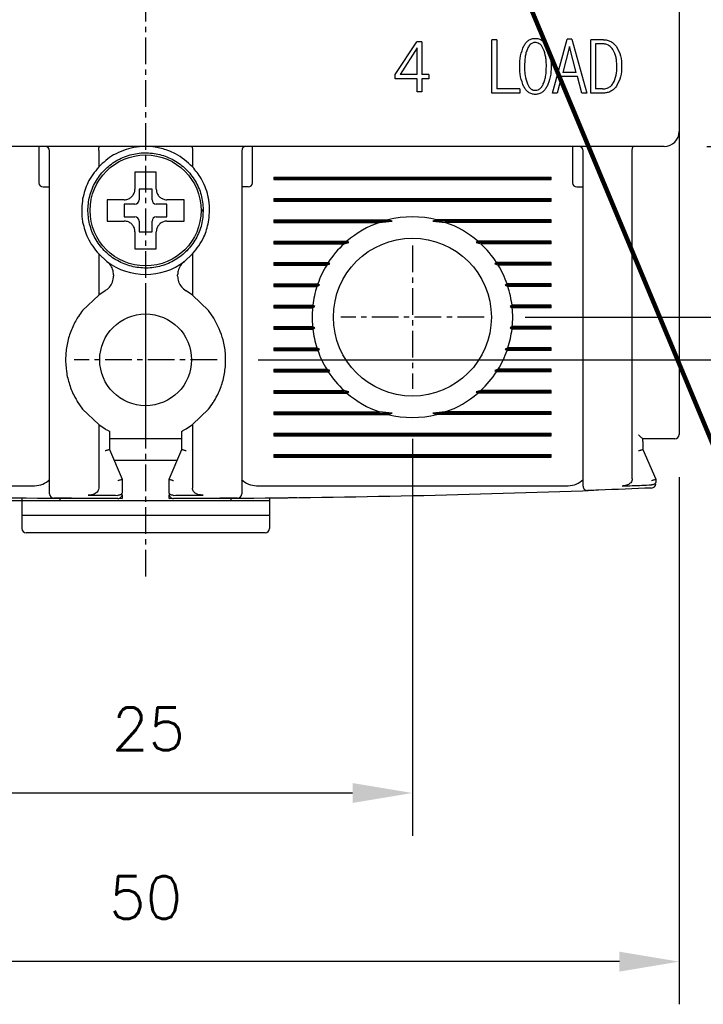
# Model space of a CAD drawing. Extents: x -7 to 1070, y -177 to 578.
# Tile 4 of 23: x 330 to 362, y 329 to 375. Entities that reach past the tile are written whole.
import ezdxf

# ---------------------------------------------------------------- set-up
doc = ezdxf.new("R2010")
doc.units = 0
doc.header["$MEASUREMENT"] = 0
doc.linetypes.add('CENTER', pattern=[2, 1.25, -0.25, 0.25, -0.25])
doc.layers.get('0').update_dxf_attribs({"linetype": 'CONTINUOUS'})
doc.layers.add('cen', color=1, linetype='CENTER')
doc.layers.add('di', color=3, linetype='CONTINUOUS')
doc.styles.add('KIM', font='ROMANS.shx', dxfattribs={"height": 5, "bigfont": 'GSG1.shx'})
doc.styles.get("Standard").update_dxf_attribs({"font": 'romans.shx', "height": 2, "bigfont": 'hgs.shx'})
doc.dimstyles.get("Standard").update_dxf_attribs({"dimscale": 0, "dimtxt": 2, "dimasz": 2, "dimexe": 0.5, "dimexo": 0.5, "dimgap": 1, "dimtad": 1, "dimdsep": 46, "dimtxsty": 'Standard', "dimcen": 0, "dimclrd": 3, "dimclre": 3, "dimclrt": 3, "dimadec": 0, "dimazin": 2, "dimtp": 0.1, "dimtm": 0.1, "dimtfac": 1, "dimtmove": 0, "dimatfit": 3, "dimfxl": 0, "dimtolj": 1, "dimarcsym": 0})
doc.dimstyles.new('STANDARD$0', dxfattribs={"dimtxt": 5, "dimasz": 5, "dimexe": 1, "dimexo": 2, "dimgap": 2, "dimtad": 1, "dimdec": 4, "dimzin": 12, "dimdsep": 46, "dimtxsty": 'KIM', "dimcen": -1, "dimdle": 0.1, "dimadec": 0, "dimazin": 0, "dimtfac": 1, "dimtdec": 4, "dimtmove": 0, "dimatfit": 3, "dimfxl": 0, "dimtolj": 1, "dimtzin": 0, "dimarcsym": 0})

# ---------------------------------------------------------------- blocks, each defined once
blk = doc.blocks.new('*D83')
at = {"layer": 'di'}
for p, q in [((311.18, 353.744), (311.18, 328.944)), ((361.18, 353.644), (361.18, 328.944)), ((358.38, 330.944), (313.98, 330.944))]:
    blk.add_line(p, q, dxfattribs=at)
for points in [[(313.98, 331.411), (313.98, 330.478), (311.18, 330.944)], [(358.38, 331.411), (358.38, 330.478), (361.18, 330.944)]]:
    blk.add_solid(points, dxfattribs=at)
at = {"layer": 'di', "insert": (336.18, 333.944), "char_height": 2, "attachment_point": 5}
blk.add_mtext('\\A1;50', dxfattribs=at)
blk = doc.blocks.new('*D84')
at = {"layer": 'di'}
for p, q in [((323.68, 355.444), (323.68, 336.846)), ((348.68, 355.444), (348.68, 336.846)), ((326.48, 338.846), (345.88, 338.846))]:
    blk.add_line(p, q, dxfattribs=at)
for points in [[(326.48, 339.313), (326.48, 338.38), (323.68, 338.846)], [(345.88, 339.313), (345.88, 338.38), (348.68, 338.846)]]:
    blk.add_solid(points, dxfattribs=at)
at = {"layer": 'di', "insert": (336.315, 341.846), "char_height": 2, "attachment_point": 5}
blk.add_mtext('\\A1;25', dxfattribs=at)
blk = doc.blocks.new('*D85')
at = {"layer": 'di'}
for p, q in [((309.98, 451.144), (300.218, 451.144)), ((302.218, 448.344), (302.218, 355.344)), ((334.18, 352.544), (300.218, 352.544))]:
    blk.add_line(p, q, dxfattribs=at)
for points in [[(301.751, 448.344), (302.684, 448.344), (302.218, 451.144)], [(301.751, 355.344), (302.684, 355.344), (302.218, 352.544)]]:
    blk.add_solid(points, dxfattribs=at)
at = {"layer": 'di', "insert": (299.218, 402.244), "char_height": 2, "attachment_point": 5, "rotation": 90}
blk.add_mtext('\\A1;98.5', dxfattribs=at)
blk = doc.blocks.new('*D87')
at = {"layer": 'di'}
for p, q in [((353.956, 441.144), (400.891, 441.144)), ((398.891, 438.344), (398.891, 363.944)), ((353.956, 361.144), (400.891, 361.144))]:
    blk.add_line(p, q, dxfattribs=at)
for points in [[(398.424, 438.344), (399.357, 438.344), (398.891, 441.144)], [(398.424, 363.944), (399.357, 363.944), (398.891, 361.144)]]:
    blk.add_solid(points, dxfattribs=at)
at = {"layer": 'di', "insert": (395.891, 401.144), "char_height": 2, "attachment_point": 5, "rotation": 90}
blk.add_mtext('\\A1;80', dxfattribs=at)
blk = doc.blocks.new('*D88')
at = {"layer": 'di'}
for p, q in [((362.48, 433.144), (390.891, 433.144)), ((388.891, 430.344), (388.891, 371.944)), ((362.48, 369.144), (390.891, 369.144))]:
    blk.add_line(p, q, dxfattribs=at)
for points in [[(388.424, 430.344), (389.357, 430.344), (388.891, 433.144)], [(388.424, 371.944), (389.357, 371.944), (388.891, 369.144)]]:
    blk.add_solid(points, dxfattribs=at)
at = {"layer": 'di', "insert": (385.891, 401.144), "char_height": 2, "attachment_point": 5, "rotation": 90}
blk.add_mtext('\\A1;64', dxfattribs=at)
blk = doc.blocks.new('*D92')
at = {"layer": 'di'}
for p, q in [((341.535, 443.144), (410.891, 443.144)), ((408.891, 440.344), (408.891, 361.944)), ((341.456, 359.144), (410.891, 359.144))]:
    blk.add_line(p, q, dxfattribs=at)
for points in [[(408.424, 440.344), (409.357, 440.344), (408.891, 443.144)], [(408.424, 361.944), (409.357, 361.944), (408.891, 359.144)]]:
    blk.add_solid(points, dxfattribs=at)
at = {"layer": 'di', "insert": (405.891, 401.144), "char_height": 2, "attachment_point": 5, "rotation": 90}
blk.add_mtext('\\A1;84', dxfattribs=at)

msp = doc.modelspace()

# ---------------------------------------------------------------- linework, layer by layer
for p, q in [((361.18, 432.444), (361.18, 369.844)), ((347.876, 372.509), (348.883, 374.048)), ((348.902, 373.759), (348.1, 372.509)), ((349.126, 374.048), (348.883, 374.048)), ((348.902, 372.509), (348.902, 373.759)), ((349.126, 374.048), (349.126, 372.509)), ((352.629, 374.144), (352.404, 374.144)), ((352.404, 371.644), (352.404, 374.144)), ((352.629, 374.144), (352.629, 371.836)), ((355.244, 371.644), (355.927, 374.176)), ((356.035, 373.823), (355.721, 372.605)), ((356.146, 374.176), (355.927, 374.176)), ((356.356, 372.605), (356.035, 373.823)), ((356.146, 374.176), (356.846, 371.644)), ((357.04, 371.644), (357.04, 374.144)), ((357.633, 374.144), (357.04, 374.144)), ((357.579, 373.952), (357.264, 373.952)), ((357.264, 373.952), (357.264, 371.836)), ((347.876, 372.317), (347.876, 372.509)), ((348.902, 372.509), (348.1, 372.509)), ((349.447, 372.509), (349.126, 372.509)), ((349.447, 372.509), (349.447, 372.317)), ((355.663, 372.413), (355.468, 371.644)), ((356.41, 372.413), (355.663, 372.413)), ((356.356, 372.605), (355.721, 372.605)), ((356.622, 371.644), (356.41, 372.413)), ((348.902, 372.317), (347.876, 372.317)), ((348.902, 371.708), (348.902, 372.317)), ((349.447, 372.317), (349.126, 372.317)), ((349.126, 372.317), (349.126, 371.708)), ((349.126, 371.708), (348.902, 371.708)), ((353.72, 371.644), (352.404, 371.644)), ((353.72, 371.836), (352.629, 371.836)), ((353.72, 371.836), (353.72, 371.644)), ((355.468, 371.644), (355.244, 371.644)), ((356.846, 371.644), (356.622, 371.644)), ((357.633, 371.644), (357.04, 371.644)), ((357.579, 371.836), (357.264, 371.836)), ((361.18, 369.844), (361.18, 369.016)), ((360.48, 369.144), (311.88, 369.144)), ((331.18, 369.144), (331.18, 368.744)), ((341.18, 368.744), (341.18, 369.144)), ((356.18, 369.144), (356.18, 368.744)), ((331.18, 368.744), (331.18, 367.444)), ((331.68, 353.742), (331.68, 368.944)), ((333.98, 368.96), (333.98, 368.958)), ((333.98, 368.958), (333.98, 368.183)), ((338.38, 368.958), (338.38, 368.96)), ((338.38, 368.958), (338.38, 368.183)), ((340.68, 368.944), (340.68, 353.742)), ((341.18, 367.444), (341.18, 368.744)), ((356.18, 368.744), (356.18, 367.444)), ((356.68, 354.102), (356.68, 368.944)), ((358.98, 368.96), (358.98, 368.958)), ((358.98, 353.564), (358.98, 368.958)), ((361.18, 369.016), (361.18, 355.644)), ((342.18, 367.702), (355.18, 367.702)), ((342.18, 367.702), (342.18, 367.586)), ((342.18, 367.644), (355.18, 367.644)), ((342.18, 367.586), (355.18, 367.586)), ((355.18, 367.586), (355.18, 367.702)), ((331.38, 367.244), (331.68, 367.244)), ((336.48, 367.144), (335.88, 367.144)), ((335.88, 367.144), (335.88, 366.644)), ((336.48, 366.644), (336.48, 367.144)), ((340.98, 367.244), (340.68, 367.244)), ((356.38, 367.244), (356.68, 367.244)), ((334.61, 366.644), (334.38, 366.644)), ((335.68, 366.444), (335.18, 366.444)), ((335.18, 366.444), (335.18, 365.844)), ((337.18, 366.444), (336.68, 366.444)), ((337.18, 365.844), (337.18, 366.444)), ((342.18, 366.702), (355.18, 366.702)), ((342.18, 366.702), (342.18, 366.586)), ((342.18, 366.644), (355.18, 366.644)), ((342.18, 366.586), (355.18, 366.586)), ((355.18, 366.586), (355.18, 366.702)), ((338.78, 366.178), (338.88, 366.178)), ((338.88, 366.11), (338.78, 366.11)), ((338.88, 366.178), (338.88, 366.11)), ((335.18, 365.844), (335.68, 365.844)), ((335.88, 365.644), (335.88, 365.144)), ((336.48, 365.144), (336.48, 365.644)), ((336.68, 365.844), (337.18, 365.844)), ((342.18, 365.702), (347.532, 365.702)), ((342.18, 365.702), (342.18, 365.586)), ((342.18, 365.644), (347.726, 365.644)), ((342.18, 365.586), (347.145, 365.586)), ((347.145, 365.586), (347.726, 365.644)), ((347.726, 365.644), (347.532, 365.702)), ((349.827, 365.702), (349.634, 365.644)), ((349.634, 365.644), (350.215, 365.586)), ((355.18, 365.644), (349.634, 365.644)), ((355.18, 365.702), (349.827, 365.702)), ((355.18, 365.586), (350.215, 365.586)), ((355.18, 365.586), (355.18, 365.702)), ((335.88, 365.144), (336.48, 365.144)), ((335.68, 364.574), (335.68, 364.344)), ((342.18, 364.702), (345.609, 364.702)), ((342.18, 364.702), (342.18, 364.586)), ((342.18, 364.644), (345.695, 364.644)), ((342.18, 364.586), (345.48, 364.586)), ((345.48, 364.586), (345.695, 364.644)), ((345.695, 364.644), (345.609, 364.702)), ((351.751, 364.702), (351.665, 364.644)), ((351.665, 364.644), (351.88, 364.586)), ((355.18, 364.644), (351.665, 364.644)), ((355.18, 364.702), (351.751, 364.702)), ((355.18, 364.586), (351.88, 364.586)), ((355.18, 364.586), (355.18, 364.702)), ((333.98, 364.104), (333.98, 362.181)), ((333.98, 364.104), (334.364, 363.756)), ((337.996, 363.756), (338.38, 364.104)), ((338.38, 364.104), (338.38, 362.181)), ((342.18, 363.702), (344.737, 363.702)), ((342.18, 363.702), (342.18, 363.586)), ((342.18, 363.644), (344.818, 363.644)), ((342.18, 363.586), (344.664, 363.586)), ((344.664, 363.586), (344.818, 363.644)), ((344.818, 363.644), (344.737, 363.702)), ((352.623, 363.702), (352.541, 363.644)), ((352.541, 363.644), (352.695, 363.586)), ((355.18, 363.644), (352.541, 363.644)), ((355.18, 363.702), (352.623, 363.702)), ((355.18, 363.586), (352.695, 363.586)), ((355.18, 363.586), (355.18, 363.702)), ((334.68, 363.119), (334.68, 363.07)), ((337.68, 363.07), (337.68, 363.119)), ((342.18, 362.702), (344.245, 362.702)), ((342.18, 362.702), (342.18, 362.586)), ((342.18, 362.644), (344.331, 362.644)), ((344.207, 362.586), (344.331, 362.644)), ((344.331, 362.644), (344.245, 362.702)), ((353.114, 362.702), (353.028, 362.644)), ((353.028, 362.644), (353.153, 362.586)), ((355.18, 362.644), (353.028, 362.644)), ((355.18, 362.702), (353.114, 362.702)), ((355.18, 362.586), (355.18, 362.702)), ((334.284, 362.379), (333.98, 362.181)), ((338.38, 362.181), (338.075, 362.379)), ((342.18, 362.586), (344.207, 362.586)), ((355.18, 362.586), (353.153, 362.586)), ((333.98, 362.181), (333.23, 361.459)), ((339.13, 361.459), (338.38, 362.181)), ((339.38, 361.099), (339.13, 361.459)), ((342.18, 361.702), (344.013, 361.702)), ((342.18, 361.702), (342.18, 361.586)), ((342.18, 361.644), (344.107, 361.644)), ((342.18, 361.586), (344.001, 361.586)), ((344.001, 361.586), (344.107, 361.644)), ((344.107, 361.644), (344.013, 361.702)), ((353.347, 361.702), (353.253, 361.644)), ((353.253, 361.644), (353.359, 361.586)), ((355.18, 361.644), (353.253, 361.644)), ((355.18, 361.702), (353.347, 361.702)), ((355.18, 361.586), (353.359, 361.586)), ((355.18, 361.586), (355.18, 361.702)), ((342.18, 360.702), (344.001, 360.702)), ((342.18, 360.702), (342.18, 360.586)), ((342.18, 360.644), (344.107, 360.644)), ((342.18, 360.586), (344.013, 360.586)), ((344.107, 360.644), (344.001, 360.702)), ((344.013, 360.586), (344.107, 360.644)), ((353.359, 360.702), (353.253, 360.644)), ((353.253, 360.644), (353.347, 360.586)), ((355.18, 360.644), (353.253, 360.644)), ((355.18, 360.586), (353.347, 360.586)), ((355.18, 360.702), (353.359, 360.702)), ((355.18, 360.586), (355.18, 360.702)), ((342.18, 359.702), (344.207, 359.702)), ((342.18, 359.702), (342.18, 359.586)), ((342.18, 359.644), (344.331, 359.644)), ((342.18, 359.586), (344.245, 359.586)), ((344.331, 359.644), (344.207, 359.702)), ((344.245, 359.586), (344.331, 359.644)), ((353.153, 359.702), (353.028, 359.644)), ((353.028, 359.644), (353.114, 359.586)), ((355.18, 359.644), (353.028, 359.644)), ((355.18, 359.586), (353.114, 359.586)), ((355.18, 359.702), (353.153, 359.702)), ((355.18, 359.586), (355.18, 359.702)), ((342.18, 358.702), (344.664, 358.702)), ((342.18, 358.702), (342.18, 358.586)), ((342.18, 358.644), (344.818, 358.644)), ((342.18, 358.586), (344.737, 358.586)), ((344.818, 358.644), (344.664, 358.702)), ((344.737, 358.586), (344.818, 358.644)), ((352.695, 358.702), (352.541, 358.644)), ((352.541, 358.644), (352.623, 358.586)), ((355.18, 358.644), (352.541, 358.644)), ((355.18, 358.586), (352.623, 358.586)), ((355.18, 358.702), (352.695, 358.702)), ((355.18, 358.586), (355.18, 358.702)), ((342.18, 357.702), (345.48, 357.702)), ((342.18, 357.702), (342.18, 357.586)), ((342.18, 357.644), (345.695, 357.644)), ((342.18, 357.586), (345.609, 357.586)), ((345.695, 357.644), (345.48, 357.702)), ((345.609, 357.586), (345.695, 357.644)), ((351.88, 357.702), (351.665, 357.644)), ((351.665, 357.644), (351.751, 357.586)), ((355.18, 357.644), (351.665, 357.644)), ((355.18, 357.586), (351.751, 357.586)), ((355.18, 357.702), (351.88, 357.702)), ((355.18, 357.586), (355.18, 357.702)), ((332.98, 357.189), (333.23, 356.829)), ((333.23, 356.829), (333.98, 356.107)), ((338.38, 356.107), (339.13, 356.829)), ((342.18, 356.702), (347.145, 356.702)), ((342.18, 356.702), (342.18, 356.586)), ((347.726, 356.644), (347.145, 356.702)), ((350.215, 356.702), (349.634, 356.644)), ((355.18, 356.702), (350.215, 356.702)), ((355.18, 356.586), (355.18, 356.702)), ((342.18, 356.644), (347.726, 356.644)), ((342.18, 356.586), (347.532, 356.586)), ((347.532, 356.586), (347.726, 356.644)), ((349.634, 356.644), (349.827, 356.586)), ((355.18, 356.644), (349.634, 356.644)), ((355.18, 356.586), (349.827, 356.586)), ((333.98, 356.107), (333.98, 353.123)), ((333.98, 356.107), (334.28, 355.911)), ((334.48, 355.801), (334.48, 354.943)), ((337.88, 354.943), (337.88, 355.801)), ((338.08, 355.911), (338.38, 356.107)), ((338.38, 356.107), (338.38, 353.123)), ((337.88, 355.444), (334.48, 355.444)), ((342.18, 355.702), (355.18, 355.702)), ((342.18, 355.702), (342.18, 355.586)), ((342.18, 355.644), (355.18, 355.644)), ((342.18, 355.586), (355.18, 355.586)), ((355.18, 355.586), (355.18, 355.702)), ((360.48, 355.444), (359.478, 355.444)), ((359.48, 355.311), (359.479, 355.444)), ((359.48, 355.311), (359.48, 355.444)), ((359.48, 355.311), (359.48, 354.943)), ((334.48, 354.943), (334.48, 354.944)), ((334.48, 354.944), (335.08, 353.544)), ((337.28, 353.544), (337.88, 354.944)), ((337.88, 354.944), (337.88, 354.943)), ((359.48, 354.943), (359.48, 354.944)), ((359.48, 354.944), (360.08, 353.544)), ((334.694, 354.444), (337.666, 354.444)), ((342.18, 354.702), (355.18, 354.702)), ((342.18, 354.702), (342.18, 354.586)), ((342.18, 354.644), (355.18, 354.644)), ((342.18, 354.586), (355.18, 354.586)), ((355.18, 354.586), (355.18, 354.702)), ((335.08, 353.544), (335.08, 353.543)), ((335.08, 353.543), (335.08, 352.926)), ((337.28, 353.543), (337.28, 353.544)), ((337.28, 352.926), (337.28, 353.543)), ((360.08, 353.544), (360.08, 353.543)), ((360.08, 353.543), (360.08, 353.417)), ((316.38, 353.244), (330.98, 353.244)), ((341.38, 353.244), (355.98, 353.244)), ((359.887, 353.285), (359.88, 353.285)), ((330.38, 352.673), (330.38, 352.544)), ((332.18, 352.544), (330.38, 352.544)), ((330.38, 352.544), (330.38, 351.844)), ((332.18, 352.544), (332.18, 352.658)), ((332.18, 352.658), (335.08, 352.645)), ((340.18, 352.544), (332.18, 352.544)), ((334.879, 352.794), (334.88, 352.794)), ((335.08, 352.798), (335.08, 352.645)), ((337.28, 352.645), (337.28, 352.798)), ((337.28, 352.645), (340.18, 352.658)), ((337.48, 352.794), (337.48, 352.794)), ((340.18, 352.658), (340.18, 352.544)), ((341.98, 352.544), (340.18, 352.544)), ((341.98, 352.673), (341.98, 352.544)), ((341.98, 352.544), (341.98, 351.844)), ((341.98, 351.844), (330.38, 351.844)), ((330.38, 351.844), (330.38, 351.244)), ((341.98, 351.844), (341.98, 351.244)), ((341.78, 351.044), (330.58, 351.044))]:
    msp.add_line(p, q)
for centre, radius in [((336.18, 366.144), 2.6), ((348.68, 361.144), 3.7), ((336.18, 359.144), 2.15)]:
    msp.add_circle(centre, radius)
for centre, radius, start, end in [((360.48, 369.844), 0.7, 270, 0), ((331.48, 368.944), 0.2, 0, 90), ((340.88, 368.944), 0.2, 90, 180), ((356.48, 368.944), 0.2, 0, 90), ((331.38, 367.444), 0.2, 180, 270), ((340.98, 367.444), 0.2, 270, 0), ((356.38, 367.444), 0.2, 180, 270), ((335.68, 366.644), 0.2, 270, 0), ((336.68, 366.644), 0.2, 180, 270), ((335.68, 365.644), 0.2, 0, 90), ((336.68, 365.644), 0.2, 90, 180), ((348.68, 361.144), 4.7, 109.0625, 130.8026), ((348.68, 361.144), 4.7, 75.8668, 104.1332), ((348.68, 361.144), 4.7, 49.1974, 70.9375), ((348.68, 361.144), 4.7, 132.9123, 147.0301), ((348.68, 361.144), 4.7, 32.9699, 47.0877), ((336.18, 366.144), 3, 232.7522, 307.2478), ((348.68, 361.144), 4.7, 148.6925, 160.6442), ((348.68, 361.144), 4.7, 19.3558, 31.3075), ((348.68, 361.144), 4.7, 162.1296, 173.1848), ((348.68, 361.144), 4.7, 6.8152, 17.8704), ((348.68, 361.144), 4.7, 174.6005, 185.3995), ((348.68, 361.144), 4.7, 354.6005, 5.3995), ((348.68, 361.144), 4.7, 186.8152, 197.8704), ((348.68, 361.144), 4.7, 342.1296, 353.1848), ((348.68, 361.144), 4.7, 199.3558, 211.3075), ((348.68, 361.144), 4.7, 328.6925, 340.6442), ((348.68, 361.144), 4.7, 212.9699, 227.0877), ((348.68, 361.144), 4.7, 312.9123, 327.0301), ((348.68, 361.144), 4.7, 229.1974, 250.9375), ((348.68, 361.144), 4.7, 289.0625, 310.8026), ((348.68, 361.144), 4.7, 255.8668, 284.1332), ((360.98, 355.644), 0.2, 270, 0), ((330.98, 354.244), 1, 270, 314.6343), ((341.38, 354.244), 1, 225.4794, 270), ((355.98, 354.244), 1, 270, 314.6343), ((336.18, 924.104), 571.46, 267.89402, 269.59895), ((336.18, 924.104), 571.46, 270.40105, 272.10598), ((356.88, 353.219), 0.2, 180, 272.0766), ((359.88, 353.336), 0.2, 272.3777, 0), ((331.88, 352.86), 0.2, 180, 269.5687), ((334.88, 352.845), 0.2, 269.8696, 0), ((337.48, 352.845), 0.2, 180, 270.1304), ((340.48, 352.86), 0.2, 270.4313, 0), ((330.58, 351.244), 0.2, 180, 270), ((341.78, 351.244), 0.2, 270, 0)]:
    msp.add_arc(centre, radius, start, end)
for points, knots in [([(353.904, 373.859), (353.933, 373.907), (353.993, 374.002), (354.116, 374.117), (354.268, 374.195), (354.38, 374.204), (354.437, 374.208)], [0, 0, 0, 0, 0.2504687, 0.4996068, 0.7489103, 1, 1, 1, 1]), ([(354.437, 374.208), (354.493, 374.204), (354.606, 374.195), (354.76, 374.117), (354.885, 374.002), (354.946, 373.907), (354.977, 373.859)], [0, 0, 0, 0, 0.250227, 0.499897, 0.749407, 1, 1, 1, 1]), ([(353.708, 372.895), (353.711, 373.063), (353.718, 373.396), (353.842, 373.705), (353.904, 373.859)], [0, 0, 0, 0, 0.502084, 1, 1, 1, 1]), ([(354.071, 373.722), (354.046, 373.656), (353.995, 373.524), (353.943, 373.246), (353.937, 373.035), (353.932, 372.895)], [0, 0, 0, 0, 0.251849, 0.503623, 1, 1, 1, 1]), ([(354.437, 374.016), (354.391, 374.01), (354.303, 374), (354.181, 373.908), (354.113, 373.808), (354.079, 373.738), (354.071, 373.722)], [0, 0, 0, 0, 0.275455, 0.527007, 0.894457, 1, 1, 1, 1]), ([(354.812, 373.722), (354.792, 373.76), (354.745, 373.85), (354.648, 373.953), (354.534, 374.009), (354.467, 374.014), (354.437, 374.016)], [0, 0, 0, 0, 0.257599, 0.602919, 0.821778, 1, 1, 1, 1]), ([(354.958, 372.895), (354.957, 372.967), (354.954, 373.11), (354.928, 373.391), (354.858, 373.591), (354.812, 373.722)], [0, 0, 0, 0, 0.253747, 0.507704, 1, 1, 1, 1]), ([(354.977, 373.859), (355.042, 373.705), (355.172, 373.397), (355.179, 373.063), (355.182, 372.895)], [0, 0, 0, 0, 0.499561, 1, 1, 1, 1]), ([(358.076, 373.687), (358.023, 373.751), (357.932, 373.863), (357.746, 373.941), (357.632, 373.948), (357.579, 373.952)], [0, 0, 0, 0, 0.419523, 0.726037, 1, 1, 1, 1]), ([(357.633, 374.144), (357.692, 374.14), (357.81, 374.132), (357.978, 374.067), (358.125, 373.964), (358.2, 373.871), (358.238, 373.825)], [0, 0, 0, 0, 0.250217, 0.499042, 0.748694, 1, 1, 1, 1]), ([(358.238, 373.825), (358.314, 373.68), (358.467, 373.391), (358.477, 373.063), (358.482, 372.899)], [0, 0, 0, 0, 0.498915, 1, 1, 1, 1]), ([(358.258, 372.892), (358.256, 372.963), (358.253, 373.104), (358.221, 373.378), (358.133, 373.565), (358.076, 373.687)], [0, 0, 0, 0, 0.2566177, 0.5135218, 1, 1, 1, 1]), ([(353.904, 371.935), (353.842, 372.089), (353.718, 372.397), (353.711, 372.729), (353.708, 372.895)], [0, 0, 0, 0, 0.49962, 1, 1, 1, 1]), ([(353.932, 372.895), (353.934, 372.824), (353.936, 372.682), (353.96, 372.402), (354.025, 372.201), (354.068, 372.069)], [0, 0, 0, 0, 0.253194, 0.506489, 1, 1, 1, 1]), ([(354.812, 372.069), (354.839, 372.135), (354.892, 372.267), (354.947, 372.545), (354.954, 372.756), (354.958, 372.895)], [0, 0, 0, 0, 0.2519645, 0.503858, 1, 1, 1, 1]), ([(355.182, 372.895), (355.179, 372.728), (355.171, 372.395), (355.041, 372.088), (354.977, 371.935)], [0, 0, 0, 0, 0.50225, 1, 1, 1, 1]), ([(358.076, 372.091), (358.11, 372.154), (358.209, 372.339), (358.252, 372.62), (358.257, 372.825), (358.258, 372.892)], [0, 0, 0, 0, 0.2580032, 0.7559467, 1, 1, 1, 1]), ([(358.482, 372.899), (358.478, 372.732), (358.469, 372.401), (358.315, 372.108), (358.238, 371.963)], [0, 0, 0, 0, 0.503418, 1, 1, 1, 1]), ([(354.437, 371.58), (354.38, 371.584), (354.268, 371.593), (354.115, 371.674), (353.993, 371.792), (353.934, 371.887), (353.904, 371.935)], [0, 0, 0, 0, 0.249809, 0.499524, 0.749146, 1, 1, 1, 1]), ([(354.068, 372.069), (354.087, 372.031), (354.132, 371.942), (354.223, 371.838), (354.336, 371.78), (354.405, 371.775), (354.437, 371.772)], [0, 0, 0, 0, 0.259246, 0.592427, 0.809802, 1, 1, 1, 1]), ([(354.437, 371.772), (354.482, 371.777), (354.57, 371.787), (354.695, 371.878), (354.767, 371.98), (354.804, 372.052), (354.812, 372.069)], [0, 0, 0, 0, 0.265392, 0.520257, 0.886599, 1, 1, 1, 1]), ([(354.977, 371.935), (354.946, 371.887), (354.885, 371.792), (354.762, 371.673), (354.608, 371.593), (354.494, 371.584), (354.437, 371.58)], [0, 0, 0, 0, 0.249968, 0.498633, 0.749365, 1, 1, 1, 1]), ([(357.579, 371.836), (357.655, 371.842), (357.79, 371.853), (357.965, 371.95), (358.038, 372.043), (358.076, 372.091)], [0, 0, 0, 0, 0.390192, 0.690048, 1, 1, 1, 1]), ([(358.238, 371.963), (358.201, 371.916), (358.126, 371.823), (357.979, 371.72), (357.811, 371.654), (357.692, 371.647), (357.633, 371.644)], [0, 0, 0, 0, 0.250808, 0.500239, 0.749474, 1, 1, 1, 1]), ([(333.98, 368.96), (333.981, 368.982), (333.983, 369.025), (333.993, 369.081), (334.007, 369.123), (334.021, 369.141), (334.03, 369.144), (334.033, 369.144), (334.033, 369.144)], [0, 0, 0, 0, 0.217458, 0.434773, 0.655996, 0.884662, 0.986783, 1, 1, 1, 1]), ([(336.18, 369.144), (335.992, 369.135), (335.639, 369.118), (335.303, 369.01), (335.146, 368.96)], [0, 0, 0, 0, 0.532004, 1, 1, 1, 1]), ([(337.214, 368.96), (337.02, 369.02), (336.682, 369.125), (336.329, 369.138), (336.18, 369.144)], [0, 0, 0, 0, 0.575575, 1, 1, 1, 1]), ([(338.326, 369.144), (338.327, 369.144), (338.33, 369.144), (338.339, 369.141), (338.353, 369.123), (338.367, 369.081), (338.377, 369.025), (338.379, 368.982), (338.38, 368.96)], [0, 0, 0, 0, 0.013217, 0.115338, 0.344004, 0.565227, 0.782542, 1, 1, 1, 1]), ([(358.98, 368.96), (358.981, 368.982), (358.983, 369.025), (358.993, 369.081), (359.007, 369.123), (359.021, 369.141), (359.03, 369.144), (359.033, 369.144), (359.033, 369.144)], [0, 0, 0, 0, 0.217458, 0.434773, 0.655996, 0.884662, 0.986783, 1, 1, 1, 1]), ([(338.88, 366.178), (338.859, 366.412), (338.817, 366.884), (338.526, 367.539), (338.087, 368.099), (337.515, 368.526), (336.853, 368.791), (336.145, 368.875), (335.44, 368.773), (334.784, 368.492), (334.225, 368.05), (333.797, 367.48), (333.533, 366.817), (333.449, 366.109), (333.551, 365.404), (333.832, 364.748), (334.273, 364.189), (334.844, 363.761), (335.506, 363.497), (336.214, 363.413), (336.92, 363.515), (337.575, 363.796), (338.136, 364.237), (338.56, 364.808), (338.835, 365.47), (338.865, 365.943), (338.88, 366.178)], [0, 0, 0, 0, 0.041425, 0.083575, 0.125, 0.166425, 0.208575, 0.25, 0.291425, 0.333575, 0.375, 0.416425, 0.458575, 0.5, 0.541425, 0.583575, 0.625, 0.666425, 0.708575, 0.75, 0.791425, 0.833575, 0.875, 0.916425, 0.958575, 1, 1, 1, 1]), ([(335.146, 368.96), (334.987, 368.894), (334.55, 368.711), (334.201, 368.389), (333.98, 368.183)], [0, 0, 0, 0, 0.364329, 1, 1, 1, 1]), ([(338.38, 368.183), (338.128, 368.412), (337.776, 368.731), (337.339, 368.909), (337.214, 368.96)], [0, 0, 0, 0, 0.7139436, 1, 1, 1, 1]), ([(333.98, 368.183), (333.792, 367.948), (333.443, 367.511), (333.297, 366.949), (333.23, 366.689)], [0, 0, 0, 0, 0.538099, 1, 1, 1, 1]), ([(339.13, 366.689), (339.12, 366.738), (339.052, 367.072), (338.839, 367.619), (338.521, 368.009), (338.38, 368.183)], [0, 0, 0, 0, 0.0873637, 0.5935714, 1, 1, 1, 1]), ([(335.68, 367.944), (335.68, 367.9), (335.68, 367.825), (335.68, 367.747), (335.68, 367.714)], [0, 0, 0, 0, 0.571794, 1, 1, 1, 1]), ([(336.68, 367.714), (336.68, 367.747), (336.68, 367.825), (336.68, 367.9), (336.68, 367.944)], [0, 0, 0, 0, 0.428206, 1, 1, 1, 1]), ([(335.68, 367.714), (335.68, 367.548), (335.68, 367.358), (335.68, 367.168), (335.68, 367.144)], [0, 0, 0, 0, 0.871112, 1, 1, 1, 1]), ([(336.68, 367.144), (336.68, 367.168), (336.68, 367.358), (336.68, 367.548), (336.68, 367.714)], [0, 0, 0, 0, 0.128888, 1, 1, 1, 1]), ([(335.18, 366.644), (335.236, 366.649), (335.348, 366.66), (335.498, 366.747), (335.611, 366.873), (335.671, 367.014), (335.677, 367.107), (335.68, 367.144)], [0, 0, 0, 0, 0.214612, 0.429239, 0.643513, 0.857576, 1, 1, 1, 1]), ([(336.68, 367.144), (336.685, 367.088), (336.696, 366.975), (336.782, 366.826), (336.909, 366.713), (337.05, 366.652), (337.143, 366.646), (337.18, 366.644)], [0, 0, 0, 0, 0.214612, 0.429239, 0.643513, 0.857576, 1, 1, 1, 1]), ([(333.23, 366.689), (333.198, 366.4), (333.158, 366.032), (333.217, 365.675), (333.23, 365.598)], [0, 0, 0, 0, 0.784619, 1, 1, 1, 1]), ([(335.18, 366.644), (335.155, 366.644), (334.965, 366.644), (334.775, 366.644), (334.61, 366.644)], [0, 0, 0, 0, 0.128888, 1, 1, 1, 1]), ([(337.75, 366.644), (337.584, 366.644), (337.394, 366.644), (337.204, 366.644), (337.18, 366.644)], [0, 0, 0, 0, 0.871112, 1, 1, 1, 1]), ([(337.98, 366.644), (337.936, 366.644), (337.861, 366.644), (337.783, 366.644), (337.75, 366.644)], [0, 0, 0, 0, 0.571794, 1, 1, 1, 1]), ([(339.13, 365.598), (339.162, 365.893), (339.202, 366.257), (339.141, 366.619), (339.13, 366.689)], [0, 0, 0, 0, 0.807197, 1, 1, 1, 1]), ([(333.23, 365.598), (333.295, 365.345), (333.442, 364.777), (333.788, 364.344), (333.98, 364.104)], [0, 0, 0, 0, 0.44586, 1, 1, 1, 1]), ([(334.38, 365.644), (334.434, 365.644), (334.51, 365.644), (334.587, 365.644), (334.61, 365.644)], [0, 0, 0, 0, 0.70684, 1, 1, 1, 1]), ([(334.61, 365.644), (334.775, 365.644), (334.965, 365.644), (335.155, 365.644), (335.18, 365.644)], [0, 0, 0, 0, 0.871112, 1, 1, 1, 1]), ([(335.68, 365.144), (335.674, 365.2), (335.663, 365.312), (335.577, 365.462), (335.451, 365.575), (335.31, 365.635), (335.217, 365.641), (335.18, 365.644)], [0, 0, 0, 0, 0.214612, 0.429239, 0.643513, 0.857576, 1, 1, 1, 1]), ([(337.18, 365.644), (337.124, 365.638), (337.011, 365.627), (336.862, 365.541), (336.749, 365.415), (336.688, 365.274), (336.682, 365.181), (336.68, 365.144)], [0, 0, 0, 0, 0.2146123, 0.4292387, 0.6435135, 0.8575757, 1, 1, 1, 1]), ([(337.18, 365.644), (337.204, 365.644), (337.394, 365.644), (337.584, 365.644), (337.75, 365.644)], [0, 0, 0, 0, 0.128888, 1, 1, 1, 1]), ([(337.75, 365.644), (337.783, 365.644), (337.861, 365.644), (337.936, 365.644), (337.98, 365.644)], [0, 0, 0, 0, 0.428206, 1, 1, 1, 1]), ([(338.38, 364.104), (338.581, 364.358), (338.926, 364.793), (339.07, 365.362), (339.13, 365.598)], [0, 0, 0, 0, 0.5832405, 1, 1, 1, 1]), ([(335.68, 365.144), (335.68, 365.119), (335.68, 364.929), (335.68, 364.739), (335.68, 364.574)], [0, 0, 0, 0, 0.128888, 1, 1, 1, 1]), ([(336.68, 364.574), (336.68, 364.739), (336.68, 364.929), (336.68, 365.119), (336.68, 365.144)], [0, 0, 0, 0, 0.871112, 1, 1, 1, 1]), ([(336.68, 364.344), (336.68, 364.398), (336.68, 364.474), (336.68, 364.551), (336.68, 364.574)], [0, 0, 0, 0, 0.70684, 1, 1, 1, 1]), ([(334.68, 363.119), (334.671, 363.209), (334.653, 363.389), (334.529, 363.61), (334.413, 363.713), (334.364, 363.756)], [0, 0, 0, 0, 0.3678302, 0.7356828, 1, 1, 1, 1]), ([(337.996, 363.756), (337.93, 363.694), (337.797, 363.571), (337.696, 363.339), (337.685, 363.184), (337.68, 363.119)], [0, 0, 0, 0, 0.366316, 0.732589, 1, 1, 1, 1]), ([(334.284, 362.379), (334.357, 362.433), (334.503, 362.539), (334.649, 362.786), (334.669, 362.972), (334.68, 363.07)], [0, 0, 0, 0, 0.323953, 0.647862, 1, 1, 1, 1]), ([(337.68, 363.07), (337.689, 362.98), (337.707, 362.8), (337.846, 362.549), (337.997, 362.437), (338.075, 362.379)], [0, 0, 0, 0, 0.3257782, 0.6515792, 1, 1, 1, 1]), ([(333.23, 361.459), (333.161, 361.368), (333.074, 361.251), (332.997, 361.126), (332.98, 361.099)], [0, 0, 0, 0, 0.78332, 1, 1, 1, 1]), ([(332.98, 361.099), (332.968, 361.079), (332.848, 360.88), (332.657, 360.477), (332.482, 359.867), (332.414, 359.235), (332.451, 358.599), (332.598, 357.979), (332.792, 357.511), (332.939, 357.258), (332.98, 357.189)], [0, 0, 0, 0, 0.016609, 0.1701, 0.323593, 0.477808, 0.632023, 0.786686, 0.941347, 1, 1, 1, 1]), ([(339.38, 357.189), (339.455, 357.322), (339.633, 357.64), (339.822, 358.186), (339.934, 358.812), (339.933, 359.449), (339.811, 360.24), (339.548, 360.765), (339.38, 361.099)], [0, 0, 0, 0, 0.111593, 0.265712, 0.41983, 0.574549, 0.729265, 1, 1, 1, 1]), ([(339.13, 356.829), (339.205, 356.929), (339.291, 357.045), (339.37, 357.173), (339.38, 357.189)], [0, 0, 0, 0, 0.873402, 1, 1, 1, 1]), ([(334.28, 355.911), (334.309, 355.894), (334.364, 355.862), (334.431, 355.826), (334.472, 355.805), (334.477, 355.803), (334.48, 355.801)], [0, 0, 0, 0, 0.297961, 0.559961, 0.798939, 1, 1, 1, 1]), ([(337.88, 355.801), (337.882, 355.802), (337.886, 355.804), (337.916, 355.82), (337.962, 355.844), (338.019, 355.876), (338.061, 355.9), (338.08, 355.911)], [0, 0, 0, 0, 0.188951, 0.377386, 0.579408, 0.805367, 1, 1, 1, 1]), ([(359.478, 355.444), (359.475, 355.445), (359.467, 355.449), (359.435, 355.475), (359.382, 355.522), (359.326, 355.575), (359.289, 355.612), (359.28, 355.62), (359.28, 355.621)], [0, 0, 0, 0, 0.160598, 0.3201, 0.56305, 0.893671, 0.992099, 1, 1, 1, 1]), ([(360.98, 355.444), (360.977, 355.444), (360.971, 355.444), (360.91, 355.444), (360.797, 355.444), (360.648, 355.444), (360.536, 355.444), (360.48, 355.444)], [0, 0, 0, 0, 0.145708, 0.360579, 0.574128, 0.787053, 1, 1, 1, 1]), ([(334.48, 354.943), (334.478, 354.94), (334.473, 354.934), (334.44, 354.921), (334.391, 354.905), (334.336, 354.892), (334.297, 354.883), (334.281, 354.88), (334.28, 354.88)], [0, 0, 0, 0, 0.209279, 0.418501, 0.629589, 0.844731, 0.985698, 1, 1, 1, 1]), ([(338.08, 354.88), (338.078, 354.88), (338.062, 354.883), (338.024, 354.892), (337.969, 354.905), (337.92, 354.921), (337.886, 354.934), (337.882, 354.94), (337.88, 354.943)], [0, 0, 0, 0, 0.014302, 0.155271, 0.370414, 0.581499, 0.790722, 1, 1, 1, 1]), ([(359.48, 354.943), (359.478, 354.94), (359.473, 354.934), (359.44, 354.921), (359.391, 354.905), (359.336, 354.892), (359.297, 354.883), (359.281, 354.88), (359.28, 354.88)], [0, 0, 0, 0, 0.209278, 0.418501, 0.629586, 0.844729, 0.985698, 1, 1, 1, 1]), ([(356.68, 353.219), (356.68, 353.22), (356.68, 353.225), (356.68, 353.298), (356.68, 353.493), (356.68, 353.771), (356.68, 353.992), (356.68, 354.102)], [0, 0, 0, 0, 0.071023, 0.303121, 0.535367, 0.767684, 1, 1, 1, 1]), ([(331.68, 352.86), (331.68, 352.861), (331.68, 352.866), (331.68, 352.939), (331.68, 353.134), (331.68, 353.411), (331.68, 353.631), (331.68, 353.742)], [0, 0, 0, 0, 0.070841, 0.303125, 0.535412, 0.767706, 1, 1, 1, 1]), ([(335.08, 353.543), (335.078, 353.54), (335.073, 353.534), (335.04, 353.52), (334.991, 353.505), (334.936, 353.491), (334.897, 353.483), (334.881, 353.479), (334.88, 353.479)], [0, 0, 0, 0, 0.209292, 0.418511, 0.629601, 0.844741, 0.98569, 1, 1, 1, 1]), ([(337.48, 353.479), (337.478, 353.479), (337.462, 353.483), (337.424, 353.491), (337.369, 353.505), (337.32, 353.52), (337.286, 353.534), (337.282, 353.54), (337.28, 353.543)], [0, 0, 0, 0, 0.01431, 0.155261, 0.370399, 0.581488, 0.790708, 1, 1, 1, 1]), ([(340.68, 353.742), (340.68, 353.708), (340.68, 353.563), (340.68, 353.319), (340.68, 353.066), (340.68, 352.893), (340.68, 352.871), (340.68, 352.86)], [0, 0, 0, 0, 0.070883, 0.303168, 0.535449, 0.767724, 1, 1, 1, 1]), ([(358.98, 353.564), (358.976, 353.531), (358.968, 353.465), (358.904, 353.374), (358.79, 353.289), (358.647, 353.241), (358.542, 353.233), (358.501, 353.229)], [0, 0, 0, 0, 0.153925, 0.307265, 0.508926, 0.810685, 1, 1, 1, 1]), ([(360.08, 353.543), (360.078, 353.54), (360.073, 353.534), (360.04, 353.52), (359.991, 353.505), (359.936, 353.491), (359.897, 353.483), (359.881, 353.479), (359.88, 353.479)], [0, 0, 0, 0, 0.209292, 0.418512, 0.629601, 0.844739, 0.98569, 1, 1, 1, 1]), ([(360.08, 353.417), (360.08, 353.416), (360.08, 353.402), (360.073, 353.375), (360.047, 353.338), (360.003, 353.31), (359.949, 353.29), (359.907, 353.287), (359.887, 353.285)], [0, 0, 0, 0, 0.009257, 0.207406, 0.425721, 0.622836, 0.81125, 1, 1, 1, 1]), ([(333.98, 353.123), (333.976, 353.09), (333.969, 353.026), (333.907, 352.937), (333.797, 352.856), (333.648, 352.806), (333.535, 352.801), (333.484, 352.799)], [0, 0, 0, 0, 0.14785, 0.295343, 0.483265, 0.764244, 1, 1, 1, 1]), ([(338.876, 352.799), (338.791, 352.805), (338.661, 352.814), (338.51, 352.889), (338.43, 352.965), (338.386, 353.045), (338.382, 353.098), (338.38, 353.123)], [0, 0, 0, 0, 0.385289, 0.590765, 0.756344, 0.888404, 1, 1, 1, 1]), ([(359.888, 353.136), (359.059, 353.102), (358.059, 353.062), (357.059, 353.025), (356.887, 353.019)], [0, 0, 0, 0, 0.828561, 1, 1, 1, 1]), ([(358.501, 353.229), (358.661, 353.236), (359.12, 353.254), (359.58, 353.273), (359.88, 353.285)], [0, 0, 0, 0, 0.347022, 1, 1, 1, 1]), ([(334.879, 352.645), (334.052, 352.648), (333.051, 352.651), (332.051, 352.659), (331.878, 352.66)], [0, 0, 0, 0, 0.827515, 1, 1, 1, 1]), ([(333.484, 352.799), (333.649, 352.798), (334.114, 352.796), (334.58, 352.795), (334.879, 352.794)], [0, 0, 0, 0, 0.355512, 1, 1, 1, 1]), ([(335.08, 352.926), (335.08, 352.925), (335.08, 352.91), (335.072, 352.88), (335.042, 352.843), (334.997, 352.816), (334.942, 352.797), (334.9, 352.795), (334.88, 352.794)], [0, 0, 0, 0, 0.009075, 0.230315, 0.441422, 0.6326, 0.816153, 1, 1, 1, 1]), ([(337.48, 352.794), (337.459, 352.795), (337.418, 352.797), (337.363, 352.816), (337.318, 352.843), (337.287, 352.88), (337.28, 352.91), (337.28, 352.925), (337.28, 352.926)], [0, 0, 0, 0, 0.1838465, 0.3674016, 0.5585793, 0.7696863, 0.990925, 1, 1, 1, 1]), ([(337.48, 352.794), (337.78, 352.795), (338.245, 352.796), (338.711, 352.798), (338.876, 352.799)], [0, 0, 0, 0, 0.644488, 1, 1, 1, 1]), ([(340.481, 352.66), (340.309, 352.659), (339.308, 352.651), (338.308, 352.648), (337.48, 352.645)], [0, 0, 0, 0, 0.172485, 1, 1, 1, 1]), ([(342.58, 352.682), (342.659, 352.683), (342.816, 352.684), (343.026, 352.687), (343.184, 352.689), (343.268, 352.69), (343.276, 352.69), (343.28, 352.69)], [0, 0, 0, 0, 0.214714, 0.429428, 0.644136, 0.858829, 1, 1, 1, 1])]:
    msp.add_open_spline(points, degree=3, knots=knots)
for points in [[(336.68, 367.944), (336.513, 367.944), (336.18, 367.944), (335.846, 367.944), (335.68, 367.944)], [(334.38, 366.644), (334.38, 366.477), (334.38, 366.144), (334.38, 365.811), (334.38, 365.644)], [(337.98, 365.644), (337.98, 365.811), (337.98, 366.144), (337.98, 366.477), (337.98, 366.644)], [(335.68, 364.344), (335.846, 364.344), (336.18, 364.344), (336.513, 364.344), (336.68, 364.344)]]:
    msp.add_open_spline(points, degree=3)
at = {"layer": 'cen'}
for p, q in [((336.18, 456.241), (336.18, 348.958)), ((348.68, 364.499), (348.68, 357.789)), ((336.18, 362.499), (336.18, 355.789)), ((352.035, 361.144), (345.325, 361.144)), ((339.535, 359.144), (332.825, 359.144))]:
    msp.add_line(p, q, dxfattribs=at)

# ---------------------------------------------------------------- dimensions: what is measured, and where the dimension line sits
at = {"layer": 'di'}
dim = msp.add_linear_dim(base=(302.218, 352.544), p1=(311.98, 451.144), p2=(336.18, 352.544), angle=90, text='98.5', dimstyle='STANDARD$0', override={"dimtxt": 3, "dimasz": 2.8, "dimexe": 2, "dimdec": 2, "dimzin": 8, "dimtxsty": 'Standard', "dimcen": 0, "dimclrd": 256, "dimclre": 256, "dimclrt": 256, "dimadec": 2, "dimazin": 2, "dimtfac": 0.6, "dimtdec": 2, "dimtzin": 8, "dimlwd": 65535, "dimlwe": 65535, "dimarcsym": 1}, dxfattribs=at)
dim.commit()
dim.dimension.update_dxf_attribs({"geometry": '*D85', "text_midpoint": (302.218, 402.244), "dimtype": 160})
for base, p1, p2, picture, middle in [((408.891, 359.144), (339.535, 443.144), (339.456, 359.144), '*D92', (408.891, 401.144)), ((398.891, 361.144), (351.956, 441.144), (351.956, 361.144), '*D87', (398.891, 401.144)), ((388.891, 369.144), (360.48, 433.144), (360.48, 369.144), '*D88', (388.891, 401.144))]:
    dim = msp.add_linear_dim(base=base, p1=p1, p2=p2, angle=270, dimstyle='STANDARD$0', override={"dimtxt": 3, "dimasz": 2.8, "dimexe": 2, "dimdec": 2, "dimzin": 8, "dimtxsty": 'Standard', "dimcen": 0, "dimclrd": 256, "dimclre": 256, "dimclrt": 256, "dimadec": 2, "dimazin": 2, "dimtfac": 0.6, "dimtdec": 2, "dimtmove": 0, "dimtzin": 8, "dimlwd": 65535, "dimlwe": 65535, "dimarcsym": 1}, dxfattribs=at)
    dim.commit()
    dim.dimension.update_dxf_attribs({"geometry": picture, "text_midpoint": middle, "dimtype": 160})
for base, p1, p2, picture, middle in [((348.68, 338.846), (323.68, 357.444), (348.68, 357.444), '*D84', (336.315, 338.846)), ((311.18, 330.944), (361.18, 355.644), (311.18, 355.744), '*D83', (336.18, 330.944))]:
    dim = msp.add_linear_dim(base=base, p1=p1, p2=p2, dimstyle='STANDARD$0', override={"dimtxt": 3, "dimasz": 2.8, "dimexe": 2, "dimdec": 2, "dimzin": 8, "dimtxsty": 'Standard', "dimcen": 0, "dimclrd": 256, "dimclre": 256, "dimclrt": 256, "dimadec": 2, "dimazin": 2, "dimtfac": 0.6, "dimtdec": 2, "dimtzin": 8, "dimlwd": 65535, "dimlwe": 65535, "dimarcsym": 1}, dxfattribs=at)
    dim.commit()
    dim.dimension.update_dxf_attribs({"geometry": picture, "text_midpoint": middle, "dimtype": 160})

# ---------------------------------------------------------------- leaders
at = {"layer": 'di', "annotation_type": 0, "has_hookline": 1, "hookline_direction": 0, "text_width": 20.992}
msp.add_leader([(348.68, 388.944), (369.28, 339.523), (372.48, 339.523)], dimstyle='Standard', override={"dimscale": 1, "dimtxt": 4, "dimasz": 3.2, "dimexe": 2, "dimexo": 2, "dimgap": 2, "dimclrd": 256, "dimclre": 256, "dimclrt": 256, "dimadec": 2, "dimtfac": 0.6, "dimlwd": 65535, "dimlwe": 65535, "dimarcsym": 1}, dxfattribs=at)

doc.saveas('drawing.dxf')
